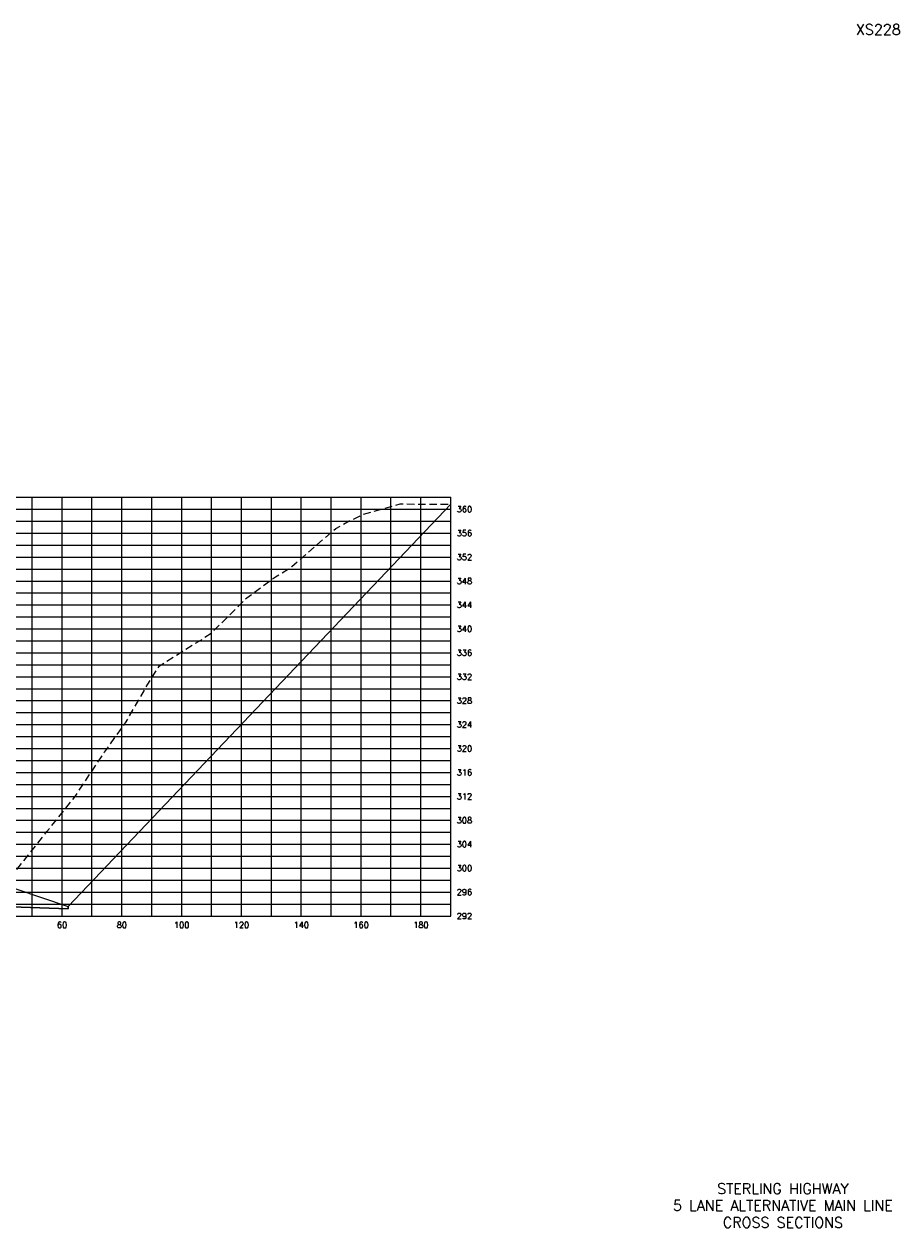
# Model space of a CAD drawing. Extents: x 1497 to 2840, y 16 to 8218.
# Tile 32 of 56: x 2547 to 2840, y 3656 to 4058. Entities that reach past the tile are written whole.
import ezdxf
from ezdxf.enums import TextEntityAlignment as Align

# ---------------------------------------------------------------- set-up
doc = ezdxf.new("R2010")
doc.units = 0
doc.header["$LTSCALE"] = 20
doc.header["$MEASUREMENT"] = 0
doc.linetypes.add('HIDDEN_050%', pattern=[0.1875, 0.125, -0.0625])
for name, color, linetype in [('S-AT-TXT175', 6, 'Continuous'), ('S-AT-TXT80', 1, 'Continuous'), ('XDATUM', 3, 'Continuous'), ('XEG', 1, 'HIDDEN_050%'), ('XFG', 2, 'Continuous'), ('XGRID', 251, 'Continuous'), ('XGRIDT', 2, 'Continuous'), ('XREF-BORDER', 7, 'Continuous')]:
    doc.layers.add(name, color=color, linetype=linetype)
doc.styles.add('L100', font='simplex.shx', dxfattribs={"height": 2})
doc.styles.add('L175', font='ROMANSM.shx', dxfattribs={"height": 3.5})
doc.styles.add('L80', font='ROMANSM.shx', dxfattribs={"height": 1.6})

# ---------------------------------------------------------------- blocks, each defined once
blk = doc.blocks.new('03025_00_att1')
at = {"layer": 'S-AT-TXT175', "style": 'L175'}
for tag, p in [('NUM', (32.402, 20.822)), ('LINE1', (30.64, 1.444)), ('LINE2', (30.64, 1.161)), ('LINE3', (30.64, 0.877))]:
    blk.add_attdef(tag, text='', height=0.175, dxfattribs=at).set_placement(p, align=Align.CENTER)
at = {"layer": 'S-AT-TXT80', "style": 'L80'}
for tag, p in [('DRAFTED', (2.436, 14.201)), ('PCTB', (2.094, 11.605)), ('PSCALE', (2.265, 11.605)), ('PVIEW', (2.436, 11.605))]:
    blk.add_attdef(tag, p, '', height=0.08, rotation=90, dxfattribs=at)

msp = doc.modelspace()

# ---------------------------------------------------------------- linework, layer by layer
at = {"layer": 'XDATUM', "flags": 128}
msp.add_lwpolyline([(2419.57, 3769.28), (2420, 3769.71), (2420, 3764.71), (2437.21, 3764.02), (2438, 3763.23), (2438, 3762.35), (2460, 3763.23), (2500, 3764.51), (2540, 3763.23), (2562, 3762.35), (2562, 3763.23), (2690, 3897.74)], dxfattribs=at)
at = {"layer": 'XEG', "flags": 128}
msp.add_lwpolyline([(2310, 3771.75), (2325.21, 3772.69), (2325.71, 3772.71), (2325.76, 3772.76), (2328.92, 3772.75), (2343.83, 3772.65), (2374.05, 3772.18), (2384.51, 3771.88), (2398.64, 3770.79), (2404.79, 3770.32), (2411.52, 3769.73), (2415.01, 3769.55), (2419.96, 3769.26), (2424.65, 3769.14), (2434.39, 3768.96), (2449.12, 3769.25), (2453.14, 3769.27), (2455.16, 3769.29), (2460.31, 3769.48), (2473.95, 3768.95), (2480.73, 3768.68), (2481.84, 3768.59), (2483.7, 3768.43), (2492.52, 3766.03), (2494.46, 3765.47), (2500, 3764.31), (2501.68, 3763.96), (2502.85, 3763.72), (2505.43, 3765.72), (2516.51, 3775.07), (2525.87, 3775.04), (2544.45, 3775.03), (2554.92, 3788.23), (2564.37, 3799.96), (2574.21, 3814.79), (2581.25, 3824.63), (2588.69, 3837.54), (2592.53, 3843.69), (2606.57, 3852.39), (2610.23, 3854.88), (2621.74, 3866.36), (2631.37, 3873.42), (2636.86, 3876.85), (2651.57, 3889.6), (2656.04, 3892.08), (2660.76, 3894.3), (2673.08, 3897.79), (2678.54, 3897.72), (2690, 3897.74)], dxfattribs=at)
at = {"layer": 'XFG', "flags": 128}
for points in [[(2562, 3763.23), (2562, 3763.23), (2690, 3897.74)], [(2500, 3770.51), (2540, 3769.23), (2544.57, 3769.04), (2562, 3763.23), (2562, 3762.35), (2540, 3763.23), (2500, 3764.51)]]:
    msp.add_lwpolyline(points, dxfattribs=at)
at = {"layer": 'XGRID'}
for p, q in [((2310, 3900), (2690, 3900)), ((2550, 3760), (2550, 3900)), ((2560, 3760), (2560, 3900)), ((2570, 3760), (2570, 3900)), ((2580, 3760), (2580, 3900)), ((2590, 3760), (2590, 3900)), ((2600, 3760), (2600, 3900)), ((2610, 3760), (2610, 3900)), ((2620, 3760), (2620, 3900)), ((2630, 3760), (2630, 3900)), ((2640, 3760), (2640, 3900)), ((2650, 3760), (2650, 3900)), ((2660, 3760), (2660, 3900)), ((2670, 3760), (2670, 3900)), ((2680, 3760), (2680, 3900)), ((2690, 3760), (2690, 3900)), ((2310, 3896), (2690, 3896)), ((2310, 3892), (2690, 3892)), ((2310, 3888), (2690, 3888)), ((2310, 3884), (2690, 3884)), ((2310, 3880), (2690, 3880)), ((2310, 3876), (2690, 3876)), ((2310, 3872), (2690, 3872)), ((2310, 3868), (2690, 3868)), ((2310, 3864), (2690, 3864)), ((2310, 3860), (2690, 3860)), ((2310, 3856), (2690, 3856)), ((2310, 3852), (2690, 3852)), ((2310, 3848), (2690, 3848)), ((2310, 3844), (2690, 3844)), ((2310, 3840), (2690, 3840)), ((2310, 3836), (2690, 3836)), ((2310, 3832), (2690, 3832)), ((2310, 3828), (2690, 3828)), ((2310, 3824), (2690, 3824)), ((2310, 3820), (2690, 3820)), ((2310, 3816), (2690, 3816)), ((2310, 3812), (2690, 3812)), ((2310, 3808), (2690, 3808)), ((2310, 3804), (2690, 3804)), ((2310, 3800), (2690, 3800)), ((2310, 3796), (2690, 3796)), ((2310, 3792), (2690, 3792)), ((2310, 3788), (2690, 3788)), ((2310, 3784), (2690, 3784)), ((2310, 3780), (2690, 3780)), ((2310, 3776), (2690, 3776)), ((2310, 3772), (2690, 3772)), ((2310, 3768), (2690, 3768)), ((2310, 3764), (2690, 3764)), ((2310, 3760), (2690, 3760))]:
    msp.add_line(p, q, dxfattribs=at)

# ---------------------------------------------------------------- block references
at = {"layer": 'XREF-BORDER'}
ref = msp.add_blockref('03025_00_att1', (2186.45, 3638.23), dxfattribs=dict(at, xscale=20, yscale=20, zscale=20))
ref.add_attrib('LINE1', 'STERLING HIGHWAY', dxfattribs={"layer": 'S-AT-TXT175', "height": 3.5, "style": 'L175'}).set_placement((2801.07, 3667.1), align=Align.CENTER)
ref.add_attrib('LINE2', '5 LANE ALTERNATIVE MAIN LINE', dxfattribs={"layer": 'S-AT-TXT175', "height": 3.5, "style": 'L175'}).set_placement((2801.07, 3661.44), align=Align.CENTER)
ref.add_attrib('LINE3', 'CROSS SECTIONS', dxfattribs={"layer": 'S-AT-TXT175', "height": 3.5, "style": 'L175'}).set_placement((2801.07, 3655.77), align=Align.CENTER)
ref.add_attrib('NUM', 'XS228', dxfattribs={"layer": 'S-AT-TXT175', "height": 3.5, "style": 'L175'}).set_placement((2833, 4054.66), align=Align.CENTER)

# ---------------------------------------------------------------- texts
at = {"layer": 'XGRIDT', "style": 'L100'}
for s, p in [('360', (2692, 3896)), ('356', (2692, 3888)), ('352', (2692, 3880)), ('348', (2692, 3872)), ('344', (2692, 3864)), ('340', (2692, 3856)), ('336', (2692, 3848)), ('332', (2692, 3840)), ('328', (2692, 3832)), ('324', (2692, 3824)), ('320', (2692, 3816)), ('316', (2692, 3808)), ('312', (2692, 3800)), ('308', (2692, 3792)), ('304', (2692, 3784)), ('300', (2692, 3776)), ('296', (2692, 3768)), ('292', (2692, 3760))]:
    msp.add_text(s, height=2, dxfattribs=at).set_placement(p, align=Align.MIDDLE_LEFT)
for s, p in [('60', (2560, 3758)), ('80', (2580, 3758)), ('100', (2600, 3758)), ('120', (2620, 3758)), ('140', (2640, 3758)), ('160', (2660, 3758)), ('180', (2680, 3758))]:
    msp.add_text(s, height=2, dxfattribs=at).set_placement(p, align=Align.TOP_CENTER)

doc.saveas('drawing.dxf')
